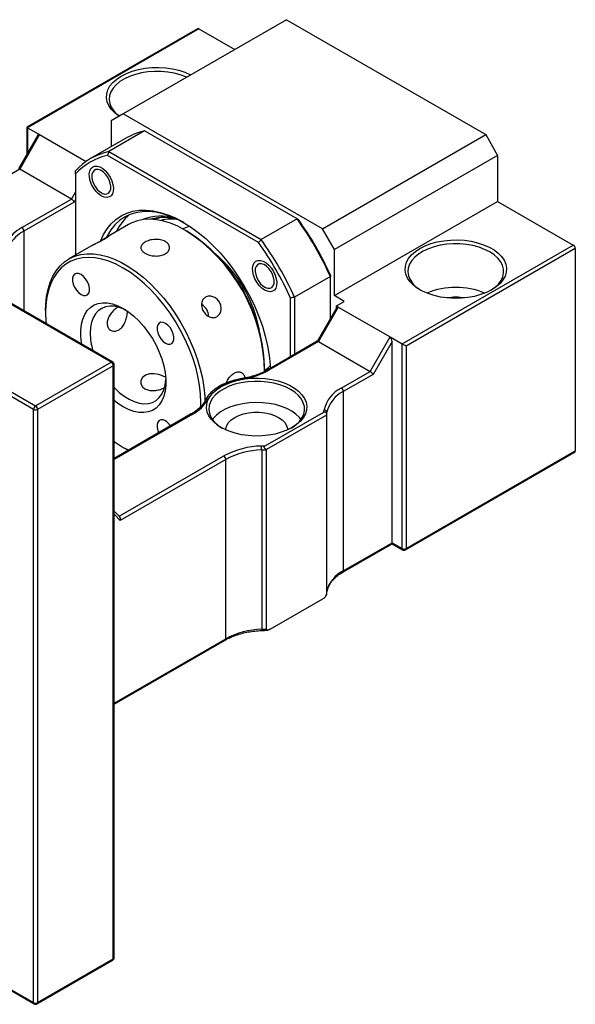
# Model space of a CAD drawing. Header units: millimetres. Extents: x 36 to 282, y 15 to 192.
# Tile 8 of 8: x 228 to 261, y 115 to 173. Entities that reach past the tile are written whole.
import ezdxf

# ---------------------------------------------------------------- set-up
doc = ezdxf.new("R2010")
doc.units = ezdxf.units.MM

msp = doc.modelspace()

# ---------------------------------------------------------------- linework, layer by layer
at = {"color": 7, "linetype": 'Continuous', "lineweight": 25}
for p, q in [((243.8791, 173.3059), (234.2153, 167.7272)), ((243.8791, 173.3059), (255.6642, 166.5025)), ((238.6103, 172.7693), (228.5096, 166.9383)), ((238.6936, 172.7611), (228.5585, 166.9102)), ((238.6936, 172.7611), (240.8145, 171.5368)), ((233.5082, 153.0334), (203.1026, 170.5862)), ((233.5915, 153.0417), (203.1859, 170.5945)), ((198.6243, 168.0009), (229.0299, 150.4482)), ((228.912, 150.244), (198.5064, 167.7968)), ((234.2153, 167.7272), (233.5082, 167.3188)), ((233.5082, 167.3188), (233.5082, 165.7883)), ((246.0004, 160.9238), (234.2153, 167.7272)), ((228.5096, 166.9383), (228.5096, 165.3335)), ((228.5585, 166.9102), (229.2656, 166.502)), ((235.4808, 166.7245), (233.3594, 165.4999)), ((244.4993, 161.5182), (235.4808, 166.7245)), ((229.1693, 166.4762), (228.0139, 164.4748)), ((229.2656, 166.502), (228.087, 164.4607)), ((229.2656, 166.502), (232.0185, 164.9128)), ((234.4071, 166.3073), (232.2858, 165.0826)), ((246.0004, 160.9238), (255.6642, 166.5025)), ((255.6642, 166.5025), (256.3713, 165.2778)), ((233.3594, 165.4999), (242.3779, 160.2936)), ((242.223, 160.1109), (233.2787, 165.2743)), ((256.3713, 165.2778), (246.7075, 159.699)), ((256.3713, 165.2778), (256.3713, 162.556)), ((228.087, 164.4607), (226.3757, 163.4728)), ((231.1512, 162.6918), (228.087, 164.4607)), ((231.3869, 164.1818), (231.3869, 159.3677)), ((232.3518, 164.1303), (232.3518, 164.0419)), ((228.2173, 160.9981), (231.1512, 162.6918)), ((232.9174, 163.0621), (232.994, 163.0179)), ((231.3178, 162.5159), (228.3351, 160.794)), ((246.7075, 156.9772), (256.3713, 162.556)), ((256.3713, 162.556), (260.8497, 159.9707)), ((244.4993, 161.5182), (242.3779, 160.2936)), ((234.5356, 161.1854), (233.2392, 160.437)), ((237.9873, 160.7869), (237.8695, 160.8549)), ((246.7075, 159.699), (246.0004, 160.9238)), ((232.2974, 159.8933), (231.0001, 159.1444)), ((246.7075, 156.9772), (246.7075, 159.699)), ((250.7145, 154.1198), (260.8497, 159.9707)), ((260.9675, 159.7666), (250.9502, 153.9837)), ((260.9675, 159.7666), (260.9675, 147.7906)), ((242.0185, 158.5499), (242.0185, 158.4614)), ((246.4718, 158.1016), (244.3505, 156.877)), ((246.4718, 155.6212), (246.4718, 158.1016)), ((242.5841, 157.4817), (242.6607, 157.4374)), ((244.1148, 153.3595), (244.1148, 156.8341)), ((244.3505, 156.877), (244.3505, 153.4956)), ((247.2968, 156.637), (246.7075, 156.9772)), ((246.847, 156.2711), (245.6915, 154.2697)), ((246.9432, 156.2969), (245.7647, 154.2556)), ((246.8254, 156.3649), (247.2968, 156.637)), ((246.8254, 156.3649), (246.9432, 156.2969)), ((246.8254, 156.2336), (246.8254, 156.3649)), ((246.9432, 156.2969), (250.0074, 154.528)), ((229.6191, 156.0921), (229.6191, 155.956)), ((248.8288, 152.4867), (250.0074, 154.528)), ((250.0074, 154.528), (250.7145, 154.1198)), ((245.6957, 154.2721), (242.7475, 152.5702)), ((245.7647, 154.2556), (242.8308, 152.5619)), ((245.7647, 154.2556), (248.8288, 152.4867)), ((250.1252, 154.2675), (248.9955, 152.3108)), ((250.1252, 142.3479), (250.1252, 154.2675)), ((250.7145, 142.0078), (250.7145, 154.1198)), ((250.9502, 153.9837), (250.9502, 142.0078)), ((229.0299, 150.4482), (233.5082, 153.0334)), ((233.626, 152.8293), (229.1477, 150.244)), ((233.626, 117.7181), (233.626, 152.8293)), ((233.6749, 117.7861), (233.6749, 152.8974)), ((242.5827, 152.6904), (242.5827, 152.8265)), ((247.1175, 151.4988), (248.8288, 152.4867)), ((248.9955, 152.3108), (247.2354, 151.2947)), ((247.2354, 151.2947), (247.2354, 140.6796)), ((228.912, 115.1328), (228.912, 150.244)), ((229.1477, 150.244), (229.1477, 115.1328)), ((238.2444, 149.9706), (233.6749, 147.3327)), ((242.6225, 148.0875), (246.0785, 150.0826)), ((246.2361, 149.9014), (242.7006, 147.8604)), ((246.2361, 149.9014), (246.2361, 139.2864)), ((246.2675, 139.4557), (246.2675, 150.0707)), ((234.2146, 147.9956), (234.3324, 147.9276)), ((234.2153, 147.9952), (234.5297, 147.8261)), ((234.5227, 147.8221), (234.3332, 147.9271)), ((242.4073, 147.8423), (242.4073, 137.2273)), ((242.7006, 137.2454), (242.7006, 147.8604)), ((250.9156, 141.9314), (260.8985, 147.6944)), ((250.9502, 142.0078), (260.9675, 147.7906)), ((240.2871, 147.2836), (234.0377, 143.6759)), ((240.2871, 136.6685), (240.2871, 147.2836)), ((234.0031, 143.8963), (233.6749, 144.2237)), ((247.2008, 140.6033), (250.1252, 142.2915)), ((247.2354, 140.6796), (250.1252, 142.3479)), ((250.1252, 142.3479), (250.7145, 142.0078)), ((250.1252, 142.2915), (250.1252, 142.3479)), ((250.1252, 142.2915), (250.749, 141.9314)), ((246.2666, 139.4422), (246.2675, 139.4557)), ((242.9049, 137.2272), (246.0318, 139.0324)), ((233.6749, 132.795), (240.2526, 136.5922)), ((198.5064, 132.6855), (228.912, 115.1328)), ((198.5409, 132.6092), (228.9465, 115.0565)), ((229.1477, 115.1328), (233.626, 117.7181)), ((229.1132, 115.0565), (233.5915, 117.6418))]:
    msp.add_line(p, q, dxfattribs=at)
at = {"color": 8, "linetype": 'Continuous', "lineweight": 25}
for p, q in [((228.5585, 166.9102), (228.5585, 165.4181)), ((231.1512, 162.6918), (231.3869, 163.1001)), ((231.3869, 162.6355), (231.3178, 162.5159)), ((228.3351, 160.794), (228.3351, 156.0762)), ((238.3277, 149.9623), (233.6749, 147.2763)), ((233.9829, 143.9164), (240.1693, 147.4877)), ((234.0377, 143.6759), (233.6749, 144.0378)), ((233.6749, 132.8513), (240.2871, 136.6685))]:
    msp.add_line(p, q, dxfattribs=at)
at = {"color": 7, "linetype": 'Continuous', "lineweight": 25, "flags": 128}
for points in [[(233.9824, 167.5927), (233.9576, 167.6089), (233.7102, 167.7972), (233.5096, 168.0033), (233.3593, 168.2232), (233.2624, 168.4528), (233.2205, 168.688), (233.2345, 168.9242), (233.3041, 169.1571), (233.4279, 169.3824), (233.6038, 169.5959), (233.8284, 169.7935), (234.0975, 169.9717), (234.4061, 170.127), (234.7484, 170.2567), (235.1182, 170.3582), (235.5085, 170.4297), (235.912, 170.4699), (236.3212, 170.4779), (236.7285, 170.4538), (237.1263, 170.3978), (237.5072, 170.3111), (237.8641, 170.1952), (238.1904, 170.0524), (238.2184, 170.0381)], [(237.972, 169.8959), (237.9239, 169.9173), (237.5924, 170.0416), (237.2342, 170.138), (236.8561, 170.2047), (236.4657, 170.2404), (236.0705, 170.2444), (235.6781, 170.2166), (235.2963, 170.1575), (234.9325, 170.0684), (234.5936, 169.9508), (234.2864, 169.8072), (234.0169, 169.6403), (233.7901, 169.4534), (233.6107, 169.2501), (233.482, 169.0343), (233.4066, 168.8103), (233.3859, 168.5825), (233.4203, 168.3551), (233.5092, 168.1328), (233.6509, 167.9197), (233.8425, 167.7202), (233.9931, 167.5988)], [(232.9175, 162.8852), (232.7517, 163.0032), (232.5949, 163.1597), (232.4554, 163.3461), (232.3409, 163.5525), (232.2574, 163.7676), (232.2095, 163.9799), (232.1998, 164.1779), (232.2288, 164.351), (232.2949, 164.4898), (232.3946, 164.5869), (232.5225, 164.6369), (232.6716, 164.6373), (232.834, 164.588), (233.001, 164.4917), (233.1634, 164.3534), (233.3125, 164.1808), (233.4404, 163.9831), (233.5401, 163.771), (233.6062, 163.5558), (233.6352, 163.3493), (233.6255, 163.1624), (233.5776, 163.0054), (233.4941, 162.8867), (233.3796, 162.8126), (233.2401, 162.7872), (233.0833, 162.8118), (232.9175, 162.8852)], [(232.3853, 163.801), (232.4531, 163.6104), (232.5526, 163.4269), (232.6769, 163.2631), (232.8176, 163.1301), (232.9651, 163.0369), (233.1093, 162.99), (233.2405, 162.9926), (233.3497, 163.0444), (233.4294, 163.1419), (233.4743, 163.2785), (233.4812, 163.4448), (233.4497, 163.6296), (233.3819, 163.8202), (233.2825, 164.0037), (233.1582, 164.1675), (233.0175, 164.3006), (232.8699, 164.3937), (232.7257, 164.4406), (232.5945, 164.438), (232.4853, 164.3863), (232.4056, 164.2887), (232.3607, 164.1522), (232.3538, 163.9858), (232.3853, 163.801)], [(232.8899, 160.235), (233.0512, 160.5874), (233.2601, 160.9302), (233.5032, 161.2304), (233.7786, 161.4859), (234.0842, 161.6946), (234.4177, 161.855), (234.7766, 161.9658), (235.1581, 162.0262), (235.5594, 162.0358), (235.9773, 161.9944), (236.4087, 161.9024), (236.8504, 161.7605), (237.2989, 161.5698), (237.7508, 161.3317), (238.2028, 161.048), (238.6513, 160.7209), (239.0929, 160.3529), (239.5244, 159.9467), (239.9423, 159.5056), (240.3436, 159.0327), (240.7251, 158.5318), (241.084, 158.0066), (241.4175, 157.4611), (241.7231, 156.8996), (241.9985, 156.3262), (242.2416, 155.7453), (242.4505, 155.1613), (242.6236, 154.5788), (242.7596, 154.002), (242.8575, 153.4355), (242.9166, 152.8835), (242.9289, 152.6749)], [(237.8109, 161.2966), (237.427, 161.4963), (236.9887, 161.6827), (236.5571, 161.8214), (236.1355, 161.9113), (235.727, 161.9517), (235.3349, 161.9424), (234.962, 161.8833), (234.6113, 161.775), (234.2854, 161.6183), (233.9867, 161.4143), (233.7176, 161.1647), (233.48, 160.8712), (233.2759, 160.5362), (233.2276, 160.4408)], [(237.8687, 160.8554), (237.44, 161.0803), (237.0149, 161.2582), (236.5969, 161.3877), (236.1894, 161.4677), (235.7958, 161.4975), (235.4193, 161.4769), (235.0632, 161.406), (234.7304, 161.2854), (234.5356, 161.1854)], [(236.5773, 161.4593), (236.5741, 161.4556), (236.5308, 161.4039)], [(256.0178, 157.3174), (255.7092, 157.162), (255.3668, 157.0324), (254.997, 156.9309), (254.6067, 156.8594), (254.2032, 156.8192), (253.794, 156.8111), (253.3867, 156.8353), (252.9889, 156.8913), (252.608, 156.978), (252.2511, 157.0938), (251.9248, 157.2367), (251.6353, 157.4038), (251.3879, 157.5921), (251.1872, 157.7982), (251.037, 158.0181), (250.9401, 158.2477), (250.8982, 158.4829), (250.9122, 158.7191), (250.9817, 158.952), (251.1056, 159.1773), (251.2815, 159.3908), (251.506, 159.5884), (251.7751, 159.7666), (252.0837, 159.9219), (252.4261, 160.0516), (252.7959, 160.1531), (253.1862, 160.2246), (253.5897, 160.2648), (253.9989, 160.2728), (254.4062, 160.2487), (254.804, 160.1927), (255.1849, 160.106), (255.5418, 159.9901), (255.8681, 159.8473), (256.1576, 159.6802), (256.405, 159.4918), (256.6057, 159.2858), (256.7559, 159.0659), (256.8528, 158.8362), (256.8947, 158.6011), (256.8807, 158.3649), (256.8111, 158.1319), (256.6873, 157.9066), (256.5114, 157.6932), (256.2869, 157.4955), (256.0178, 157.3174)], [(255.8999, 159.5625), (255.6016, 159.7122), (255.2701, 159.8365), (254.9118, 159.9329), (254.5338, 159.9996), (254.1434, 160.0353), (253.7482, 160.0393), (253.3558, 160.0115), (252.974, 159.9524), (252.6101, 159.8633), (252.2713, 159.7457), (251.9641, 159.6021), (251.6945, 159.4352), (251.4678, 159.2483), (251.2883, 159.045), (251.1597, 158.8292), (251.0842, 158.6052), (251.0635, 158.3774), (251.098, 158.15), (251.1869, 157.9277), (251.3286, 157.7146), (251.5202, 157.5151), (251.7581, 157.3328), (251.8354, 157.2835)], [(229.6191, 156.0921), (229.6301, 156.4572), (229.6788, 156.9214), (229.7661, 157.3562), (229.8913, 157.7579), (230.0533, 158.1233), (230.2507, 158.4493), (230.4819, 158.7332), (230.7451, 158.9727), (231.038, 159.1658), (231.3582, 159.3108), (231.703, 159.4066), (232.0697, 159.4525), (232.4551, 159.4479), (232.856, 159.3929), (233.2692, 159.2881), (233.6913, 159.1342), (234.1186, 158.9326), (234.5477, 158.6848), (234.9751, 158.3931), (235.3971, 158.0597), (235.8103, 157.6875), (236.2112, 157.2795), (236.5966, 156.8391), (236.9633, 156.37), (237.3081, 155.876), (237.6283, 155.3612), (237.9212, 154.83), (238.1844, 154.2867), (238.4156, 153.7358), (238.6131, 153.1818), (238.775, 152.6295), (238.9002, 152.0832), (238.9875, 151.5477), (239.0362, 151.0272), (239.0467, 150.7318)], [(238.8056, 150.383), (238.8115, 150.6494), (238.7919, 151.1504), (238.7332, 151.6698), (238.636, 152.2031), (238.5011, 152.7458), (238.3296, 153.2933), (238.1231, 153.8408), (237.8831, 154.3838), (237.6119, 154.9175), (237.3117, 155.4375), (236.9851, 155.9392), (236.6349, 156.4184), (236.264, 156.8711), (235.8756, 157.2933), (235.4731, 157.6815), (235.0599, 158.0323), (234.6394, 158.3428), (234.2153, 158.6102), (233.7912, 158.8324), (233.3708, 159.0074), (232.9575, 159.1337), (232.555, 159.2103), (232.1666, 159.2365), (231.7957, 159.212), (231.4455, 159.1372), (231.1189, 159.0125), (230.8187, 158.8392), (230.5475, 158.6186), (230.3075, 158.3527), (230.101, 158.0436), (229.9295, 157.6942), (229.7946, 157.3072), (229.6974, 156.8861), (229.6387, 156.4344), (229.6191, 155.956), (229.6387, 155.455), (229.6507, 155.3167)], [(255.9575, 157.2835), (255.9686, 157.2904), (256.2174, 157.4677), (256.421, 157.6633), (256.5754, 157.8734), (256.6777, 158.0938), (256.7259, 158.3203), (256.719, 158.5485), (256.6572, 158.7738), (256.5416, 158.9921), (256.3745, 159.1989), (256.1592, 159.3903), (255.8999, 159.5625)], [(242.5842, 157.3047), (242.4184, 157.4228), (242.2615, 157.5793), (242.1221, 157.7657), (242.0075, 157.972), (241.9241, 158.1871), (241.8762, 158.3994), (241.8665, 158.5974), (241.8955, 158.7705), (241.9616, 158.9093), (242.0613, 159.0064), (242.1891, 159.0565), (242.3383, 159.0569), (242.5007, 159.0076), (242.6676, 158.9112), (242.83, 158.773), (242.9792, 158.6004), (243.1071, 158.4027), (243.2068, 158.1905), (243.2729, 157.9754), (243.3018, 157.7688), (243.2921, 157.582), (243.2443, 157.425), (243.1608, 157.3062), (243.0463, 157.2322), (242.9068, 157.2068), (242.75, 157.2314), (242.5842, 157.3047)], [(242.3923, 158.8601), (242.2611, 158.8576), (242.152, 158.8058), (242.0722, 158.7083), (242.0274, 158.5717), (242.0205, 158.4053), (242.052, 158.2206), (242.1198, 158.0299), (242.2192, 157.8464), (242.3435, 157.6826), (242.4842, 157.5496), (242.6317, 157.4565), (242.776, 157.4096), (242.9072, 157.4121), (243.0164, 157.4639), (243.0961, 157.5614), (243.141, 157.698), (243.1479, 157.8644), (243.1163, 158.0492), (243.0486, 158.2398), (242.9491, 158.4233), (242.8248, 158.5871), (242.6841, 158.7201), (242.5366, 158.8132), (242.3923, 158.8601)], [(231.7153, 158.218), (231.5725, 158.2767), (231.4413, 158.2833), (231.3323, 158.2371), (231.2543, 158.142), (231.2137, 158.0057), (231.2137, 157.8391), (231.2543, 157.6558), (231.3323, 157.4707), (231.4413, 157.2987), (231.5725, 157.1538), (231.7153, 157.0476), (231.8581, 156.9889), (231.9893, 156.9824), (232.0983, 157.0285), (232.1763, 157.1236), (232.2169, 157.26), (232.2169, 157.4265), (232.1763, 157.6098), (232.0983, 157.795), (231.9893, 157.967), (231.8581, 158.1119), (231.7153, 158.218)], [(231.7513, 154.104), (231.738, 154.1871), (231.6983, 154.5729), (231.6983, 154.9386), (231.738, 155.2786), (231.8167, 155.5873), (231.9333, 155.8601), (232.0859, 156.0925), (232.2721, 156.2809), (232.4889, 156.4224), (232.7329, 156.5146), (233.0003, 156.5562), (233.2869, 156.5465), (233.5881, 156.4856), (233.8992, 156.3745), (234.2153, 156.215), (234.5314, 156.0096), (234.8425, 155.7615), (235.1437, 155.4746), (235.4303, 155.1534), (235.6977, 154.8031), (235.9417, 154.4291), (236.1586, 154.0373), (236.3447, 153.6339), (236.4973, 153.2254), (236.6139, 152.818), (236.6926, 152.4183), (236.7323, 152.0325), (236.7323, 151.6668), (236.6926, 151.3268), (236.6139, 151.0181), (236.4973, 150.7453), (236.3447, 150.5129), (236.1586, 150.3245), (235.9417, 150.1831), (235.6977, 150.0908), (235.4303, 150.0492), (235.1437, 150.0589), (234.8425, 150.1198), (234.5314, 150.2309), (234.2153, 150.3904), (234.2153, 150.3904)], [(234.3613, 156.1259), (234.274, 156.1681), (233.9791, 156.2809), (233.6934, 156.3435), (233.422, 156.3547), (233.1699, 156.3144), (232.9415, 156.2233), (232.7408, 156.0829), (232.5716, 155.8959), (232.4367, 155.6655), (232.3385, 155.3958), (232.279, 155.0917), (232.259, 154.7586)], [(233.8989, 156.3028), (233.8835, 156.2931), (233.834, 156.259), (233.733, 156.1794), (233.6822, 156.1342), (233.6336, 156.0873), (233.5394, 155.9845), (233.4948, 155.929), (233.4531, 155.8717), (233.3783, 155.7508), (233.3464, 155.6877), (233.3198, 155.6259), (233.2803, 155.5), (233.2682, 155.4365), (233.262, 155.3782), (233.2651, 155.2642), (233.2746, 155.2094), (233.2886, 155.1601), (233.3308, 155.0689), (233.3589, 155.028), (233.3907, 154.9916), (233.4661, 154.9311), (233.5092, 154.9078), (233.5548, 154.8898), (233.654, 154.8704), (233.7068, 154.8697), (233.7582, 154.8749), (233.8637, 154.9037), (233.9169, 154.9277), (233.9654, 154.9554), (234.0602, 155.0272), (234.1057, 155.0711), (234.1472, 155.1174), (234.2247, 155.2226), (234.2602, 155.2809), (234.2929, 155.3416), (234.3508, 155.4714), (234.3758, 155.5396), (234.3973, 155.6076), (234.416, 155.6763), (234.4319, 155.7462), (234.4446, 155.8157), (234.4524, 155.8711), (234.4616, 155.979), (234.4628, 156.0309), (234.4628, 156.0309)], [(236.7153, 155.3316), (236.5725, 155.3903), (236.4413, 155.3968), (236.3323, 155.3507), (236.2543, 155.2556), (236.2137, 155.1192), (236.2137, 154.9527), (236.2543, 154.7694), (236.3323, 154.5843), (236.4413, 154.4123), (236.5725, 154.2673), (236.7153, 154.1612), (236.8581, 154.1025), (236.9893, 154.0959), (237.0983, 154.1421), (237.1763, 154.2372), (237.2169, 154.3735), (237.2169, 154.5401), (237.1763, 154.7234), (237.0983, 154.9085), (236.9893, 155.0805), (236.8581, 155.2255), (236.7153, 155.3316)], [(242.5812, 152.5529), (242.8092, 152.7273), (242.9197, 152.8378)], [(236.7087, 152.1421), (236.5765, 152.2156), (236.3266, 152.3014), (236.049, 152.3481), (235.7691, 152.3386), (235.5274, 152.2624), (235.3556, 152.1288), (235.2642, 151.9555), (235.2613, 151.7618), (235.354, 151.5789), (235.4999, 151.4586), (235.4999, 151.4586)], [(233.6749, 151.5367), (233.6934, 151.5176), (233.9791, 151.2504), (234.274, 151.0226), (234.573, 150.8385), (234.8706, 150.7013), (235.1616, 150.6134), (235.4407, 150.5764), (235.703, 150.591), (235.9438, 150.6568), (236.1588, 150.7728), (236.3442, 150.9369), (236.4967, 151.1461), (236.6134, 151.3967), (236.6925, 151.6842), (236.7323, 152.0035), (236.7331, 152.0173)], [(244.2091, 149.1667), (243.9039, 149.0131), (243.5653, 148.8849), (243.1997, 148.7845), (242.8137, 148.7138), (242.4147, 148.674), (242.01, 148.6661), (241.6073, 148.69), (241.2139, 148.7453), (240.8372, 148.8311), (240.4843, 148.9456), (240.1616, 149.0869), (239.8753, 149.2521), (239.6307, 149.4384), (239.4322, 149.6421), (239.2837, 149.8596), (239.1878, 150.0867), (239.1464, 150.3192), (239.1602, 150.5528), (239.229, 150.7832), (239.3515, 151.006), (239.5254, 151.2171), (239.7475, 151.4125), (240.0136, 151.5887), (240.3188, 151.7423), (240.6573, 151.8705), (241.023, 151.9709), (241.4089, 152.0416), (241.8079, 152.0813), (242.2126, 152.0893), (242.6154, 152.0654), (243.0088, 152.0101), (243.3855, 151.9243), (243.7384, 151.8097), (244.061, 151.6685), (244.3473, 151.5032), (244.592, 151.317), (244.7905, 151.1132), (244.939, 150.8958), (245.0349, 150.6687), (245.0763, 150.4362), (245.0624, 150.2025), (244.9936, 149.9722), (244.8712, 149.7494), (244.6973, 149.5383), (244.4752, 149.3429), (244.2091, 149.1667)], [(244.1148, 151.4254), (243.8165, 151.5751), (243.485, 151.6994), (243.1267, 151.7958), (242.7487, 151.8625), (242.3583, 151.8982), (241.963, 151.9022), (241.5707, 151.8744), (241.1889, 151.8153), (240.825, 151.7262), (240.4862, 151.6087), (240.179, 151.4651), (239.9094, 151.2982), (239.6827, 151.1112), (239.5032, 150.9079), (239.3745, 150.6921), (239.2991, 150.4681), (239.2784, 150.2403), (239.3129, 150.0129), (239.4018, 149.7906), (239.5435, 149.5776), (239.7351, 149.378), (239.973, 149.1957), (240.0615, 149.1396)], [(244.1612, 149.1396), (244.1835, 149.1533), (244.4323, 149.3306), (244.6358, 149.5262), (244.7903, 149.7363), (244.8926, 149.9567), (244.9408, 150.1832), (244.9339, 150.4114), (244.872, 150.6368), (244.7565, 150.855), (244.5894, 151.0618), (244.3741, 151.2532), (244.1148, 151.4254)], [(234.2153, 150.3904), (233.8992, 150.5958), (233.6749, 150.77)], [(244.7289, 149.6428), (244.6358, 149.7594), (244.4323, 149.955), (244.1835, 150.1323), (243.8944, 150.2879), (243.5706, 150.4188), (243.2184, 150.5224), (242.8447, 150.5967), (242.4566, 150.6402), (242.0619, 150.6522), (241.6681, 150.6323), (241.2829, 150.581), (240.9139, 150.4992), (240.5682, 150.3886), (240.2525, 150.2512), (239.973, 150.0899), (239.7351, 149.9076), (239.5435, 149.708), (239.4937, 149.6428)], [(240.278, 149.0168), (240.285, 149.109), (240.3405, 149.2907), (240.4498, 149.4641), (240.6096, 149.6238), (240.815, 149.7652), (241.0598, 149.8837), (241.3365, 149.976), (241.6368, 150.0391), (241.9515, 150.0711), (242.2711, 150.0711), (242.5858, 150.0391), (242.8861, 149.976), (243.1629, 149.8837), (243.4077, 149.7652), (243.6131, 149.6238), (243.7729, 149.4641), (243.8822, 149.2907), (243.9377, 149.109), (243.9447, 149.0168)], [(236.7153, 149.5578), (236.5725, 149.6165), (236.4413, 149.623), (236.3323, 149.5769), (236.2543, 149.4818), (236.2137, 149.3454), (236.2137, 149.1789), (236.2543, 148.9956), (236.3105, 148.8542)], [(233.6749, 148.344), (233.7912, 148.2626), (234.2153, 147.9952)]]:
    msp.add_lwpolyline(points, dxfattribs=at)
at = {"color": 8, "linetype": 'Continuous', "lineweight": 25, "flags": 128}
msp.add_lwpolyline([(241.2745, 152.0736), (241.2761, 152.0737), (241.2839, 152.0703), (241.2924, 152.0607), (241.3011, 152.0452)], dxfattribs=at)
at = {"color": 7, "linetype": 'Continuous', "lineweight": 25}
for centre, radius, start, end in [((238.6448, 172.6929), 0.0838, 54.382423, 114.307119), ((236.3144, 162.9892), 3.8271, 102.581175, 119.891115), ((234.1811, 161.7995), 3.7905, 102.519606, 137.491145), ((234.1165, 161.6392), 3.7304, 102.97909, 137.031662), ((236.3282, 159.6041), 2.7737, 128.742043, 155.225652), ((236.4583, 158.864), 2.8208, 72.85673, 112.392931), ((236.6156, 158.7073), 2.8926, 71.997874, 105.368534), ((237.0488, 158.9625), 2.5398, 79.953701, 104.080361), ((228.9267, 150.2497), 19.222, 24.109927, 35.890073), ((229.2044, 150.41), 18.9412, 24.267803, 35.732198), ((229.2273, 159.0792), 2.1685, 117.759561, 151.465607), ((228.0793, 160.7824), 0.2561, 2.605478, 57.394522), ((238.5193, 159.447), 1.6641, 102.269543, 117.549344), ((232.4545, 152.2987), 10.1257, 0.962958, 57.676362), ((229.297, 158.9665), 2.0652, 117.759561, 151.465607), ((232.6247, 152.3844), 9.9679, 2.541862, 57.458138), ((226.8054, 149.025), 19.222, 24.109927, 35.890073), ((226.8474, 149.0493), 18.9412, 24.267803, 35.732198), ((260.7116, 159.7549), 0.2561, 2.605478, 57.394522), ((234.5639, 153.5039), 7.8368, 10.523197, 49.471427), ((253.8964, 152.9767), 4.4861, 67.50569, 112.49431), ((253.8964, 153.7709), 3.108, 80.455453, 99.544547), ((238.481, 155.7657), 0.7805, 359.100295, 60.725066), ((236.0988, 154.8047), 3.8401, 180.687492, 196.391992), ((233.3702, 152.8177), 0.2561, 2.605478, 57.394522), ((233.5082, 152.8974), 0.1667, 0, 60.002688), ((240.6389, 156.5282), 4.5316, 278.403092, 298.926707), ((241.4948, 149.3097), 2.7423, 94.049627, 145.944996), ((247.91, 149.8277), 1.8495, 115.371674, 167.95607), ((247.9901, 149.7032), 1.7614, 115.371674, 167.95607), ((246.9795, 151.283), 0.2561, 2.605478, 57.394522), ((229.1679, 150.2324), 0.2561, 122.605478, 177.394522), ((228.8918, 150.2324), 0.2561, 2.605478, 57.394522), ((237.3177, 151.8812), 2.1685, 297.759561, 331.465607), ((229.0299, 150.4715), 0.2562, 242.609672, 297.390328), ((244.7382, 150.3822), 1.3734, 347.402676, 352.952078), ((246.1074, 150.0527), 0.161, 6.418753, 92.208248), ((244.8415, 150.2472), 1.4369, 346.07406, 352.943046), ((236.1801, 148.6972), 1.0134, 34.000889, 58.121613), ((242.5042, 143.1447), 4.9309, 91.263587, 118.263964), ((242.1139, 154.928), 6.8594, 272.352789, 274.251787), ((240.1354, 147.8427), 2.2719, 359.989596, 5.852211), ((240.0313, 147.2719), 0.2561, 2.605478, 57.394522), ((242.5109, 143.1473), 4.6961, 91.263587, 118.263964), ((242.1146, 154.9708), 7.1345, 272.351722, 274.711319), ((250.8323, 142.2352), 0.2562, 242.609672, 297.390328), ((250.8323, 142.0758), 0.1667, 240.002688, 299.997312), ((247.9901, 139.0881), 1.7614, 115.371674, 167.95607), ((244.8415, 139.6322), 1.4369, 346.07406, 352.943046), ((242.5109, 132.5323), 4.6961, 91.263587, 118.263964), ((242.1146, 144.3558), 7.1345, 272.351722, 274.711319), ((233.5082, 117.7861), 0.1667, 299.997312, 0), ((229.0299, 115.3602), 0.2562, 242.609672, 297.390328), ((229.0299, 115.2008), 0.1667, 240.002688, 299.997312)]:
    msp.add_arc(centre, radius, start, end, dxfattribs=at)
at = {"color": 8, "linetype": 'Continuous', "lineweight": 25}
for centre, radius, start, end in [((236.9146, 159.4841), 2.1638, 102.196409, 112.670406), ((234.3898, 153.4035), 7.9366, 20.678756, 39.315868), ((233.557, 152.9653), 0.0838, 65.692881, 125.617577), ((233.5915, 152.9057), 0.0838, 294.374658, 354.305201), ((242.782, 152.4937), 0.0839, 54.387237, 114.251874), ((239.1907, 150.7121), 0.1371, 76.466452, 148.989154), ((238.2789, 149.8942), 0.0838, 54.382423, 114.307119), ((250.7961, 141.9987), 0.0822, 173.701152, 234.986667), ((250.8685, 141.9987), 0.0822, 305.013333, 6.298848), ((247.1518, 140.6715), 0.084, 306.024302, 5.591891), ((242.1729, 137.2083), 0.2352, 347.324995, 4.616675), ((240.2055, 136.6595), 0.0822, 305.013333, 6.298848), ((233.5444, 117.7091), 0.0822, 305.013333, 6.298848), ((233.5915, 117.7944), 0.0838, 294.374658, 354.305201), ((228.9937, 115.1238), 0.0822, 173.701152, 234.986667), ((229.066, 115.1238), 0.0822, 305.013333, 6.298847)]:
    msp.add_arc(centre, radius, start, end, dxfattribs=at)
at = {"color": 7, "linetype": 'Continuous', "lineweight": 25}
for centre, major_axis, ratio, start_param, end_param in [((228.6763, 166.8421), (0.1667, -0.0962), 0.0000704, 2.3562351, 3.1416333), ((229.2656, 166.3095), (-0.0542, 0.2022), 0.5176381, 5.8056036, 6.7608819), ((231.2, 162.5839), (-0.1216, 0.1216), 0.3178882, 3.8420914, 5.4128877), ((246.9432, 156.1044), (-0.0542, 0.2022), 0.5176381, 5.8056036, 6.7608819), ((250.0074, 154.3355), (-0.0542, 0.2022), 0.5176381, 4.2348073, 5.8056036), ((245.8135, 154.1477), (-0.1216, 0.1216), 0.3178882, 5.4128877, 6.1982046), ((250.8323, 154.0517), (0.1667, -0.0962), 0.0000704, 0.7854388, 2.3562351), ((248.8777, 152.3788), (-0.1216, 0.1216), 0.3178882, 3.8420914, 5.4128877), ((260.7318, 147.7906), (0.2357, 0), 0.5773815, 5.4977059, 6.2831853), ((233.9199, 143.7439), (0.024, 0.1828), 0.7106043, 4.4256843, 5.7845731)]:
    msp.add_ellipse(centre, major_axis=major_axis, ratio=ratio, start_param=start_param, end_param=end_param, dxfattribs=at)
for points in [[(233.3594, 165.4999), (233.3325, 165.4247), (233.3056, 165.3495), (233.2787, 165.2743)], [(231.3869, 164.1818), (231.3869, 164.2415), (231.3869, 164.3012), (231.3869, 164.3607)], [(244.58, 161.4716), (244.5531, 161.4871), (244.5262, 161.5026), (244.4993, 161.5182)], [(242.3779, 160.2936), (242.3263, 160.2326), (242.2747, 160.1717), (242.223, 160.1109)], [(246.4718, 158.1948), (246.4718, 158.1638), (246.4718, 158.1328), (246.4718, 158.1016)], [(244.3505, 156.877), (244.2719, 156.8628), (244.1934, 156.8485), (244.1148, 156.8341)]]:
    msp.add_open_spline(points, degree=3, dxfattribs=at)
for points, knots in [([(233.1176, 160.3283), (233.1044, 160.3207), (233.0779, 160.3055), (233.0348, 160.2815), (232.9894, 160.2566), (232.9423, 160.2312), (232.8781, 160.1971), (232.8119, 160.1626), (232.7454, 160.1284), (232.6791, 160.0943), (232.6136, 160.0609), (232.5509, 160.0288), (232.5056, 160.0055), (232.4624, 159.983), (232.421, 159.9612), (232.3826, 159.9407), (232.339, 159.917), (232.3135, 159.9024), (232.2975, 159.8932)], [0, 0, 0, 0, 0.0526035, 0.1055738, 0.1596995, 0.2142239, 0.2668271, 0.3738118, 0.4283185, 0.4810868, 0.5884082, 0.6430893, 0.6959595, 0.7491982, 0.8036022, 0.8584101, 0.9111001, 1, 1, 1, 1]), ([(232.7795, 160.146), (232.7847, 160.1493), (232.8213, 160.1728), (232.8738, 160.2068), (232.9349, 160.2463), (232.9796, 160.2752), (233.0229, 160.3031), (233.065, 160.3301), (233.1051, 160.3555), (233.1553, 160.3868), (233.2007, 160.4145), (233.2401, 160.4376), (233.2753, 160.4576), (233.304, 160.4727), (233.3253, 160.4826), (233.3417, 160.489), (233.3504, 160.4904), (233.3511, 160.4867), (233.3465, 160.4797), (233.3338, 160.468), (233.3131, 160.452), (233.2872, 160.4333), (233.2536, 160.4108), (233.2098, 160.3831), (233.1686, 160.358), (233.1347, 160.3382), (233.1176, 160.3283)], [0, 0, 0, 0, 0.01094849, 0.07758472, 0.11153431, 0.14441231, 0.17751891, 0.21134779, 0.24542695, 0.27824237, 0.34499694, 0.37901763, 0.41169364, 0.47815703, 0.51202328, 0.54469953, 0.61115409, 0.64500996, 0.6778251, 0.74456538, 0.77857012, 0.81144825, 0.8783277, 0.9124109, 0.95593453, 1, 1, 1, 1]), ([(235.4999, 159.4879), (235.4601, 159.5108), (235.425, 159.5351), (235.3634, 159.5861), (235.3368, 159.6131), (235.2942, 159.6685), (235.2781, 159.6966), (235.2564, 159.7541), (235.2509, 159.7837), (235.2509, 159.8418), (235.2563, 159.8707), (235.278, 159.9286), (235.2943, 159.9571), (235.3366, 160.012), (235.363, 160.0389), (235.4251, 160.0904), (235.4603, 160.1145), (235.5388, 160.1599), (235.5825, 160.1812), (235.675, 160.2191), (235.7238, 160.2358), (235.8268, 160.2646), (235.8807, 160.2765), (235.9893, 160.2943), (236.0445, 160.3004), (236.1567, 160.3063), (236.2118, 160.306), (236.3204, 160.299), (236.3744, 160.292), (236.4773, 160.2715), (236.5262, 160.2581), (236.6187, 160.2247), (236.6625, 160.2046), (236.741, 160.1593), (236.7762, 160.134), (236.8385, 160.0781), (236.8649, 160.0479), (236.9073, 159.9848), (236.9236, 159.9514), (236.9455, 159.8828), (236.9509, 159.8481), (236.951, 159.7783), (236.9455, 159.7429), (236.9239, 159.6747), (236.9079, 159.6416), (236.8654, 159.578), (236.8388, 159.5476), (236.7774, 159.4922), (236.7422, 159.4667), (236.6628, 159.4208), (236.6198, 159.401), (236.5277, 159.3677), (236.478, 159.3539), (236.3751, 159.3334), (236.3221, 159.3266), (236.2132, 159.3194), (236.157, 159.3191), (236.0462, 159.3248), (235.9911, 159.3308), (235.8814, 159.3487), (235.8279, 159.3605), (235.6744, 159.4032), (235.5794, 159.442), (235.4999, 159.4879)], [0, 0, 0, 0, 0.03125, 0.03125, 0.0625, 0.0625, 0.09375, 0.09375, 0.125, 0.125, 0.15625, 0.15625, 0.1875, 0.1875, 0.21875, 0.21875, 0.25, 0.25, 0.28125, 0.28125, 0.3125, 0.3125, 0.34375, 0.34375, 0.375, 0.375, 0.40625, 0.40625, 0.4375, 0.4375, 0.46875, 0.46875, 0.5, 0.5, 0.53125, 0.53125, 0.5625, 0.5625, 0.59375, 0.59375, 0.625, 0.625, 0.65625, 0.65625, 0.6875, 0.6875, 0.71875, 0.71875, 0.75, 0.75, 0.78125, 0.78125, 0.8125, 0.8125, 0.84375, 0.84375, 0.875, 0.875, 0.90625, 0.90625, 0.9375, 0.9375, 1, 1, 1, 1]), ([(239.7509, 155.7292), (239.7197, 155.7112), (239.6871, 155.6974), (239.6192, 155.6777), (239.5835, 155.6719), (239.5112, 155.6688), (239.4748, 155.6715), (239.4014, 155.685), (239.3642, 155.696), (239.2562, 155.7401), (239.1861, 155.7855), (239.062, 155.899), (239.0066, 155.9684), (238.9413, 156.0814), (238.922, 156.1213), (238.8904, 156.2018), (238.878, 156.2426), (238.8597, 156.3253), (238.854, 156.367), (238.85, 156.4481), (238.8515, 156.4879), (238.8622, 156.5659), (238.8711, 156.6029), (238.896, 156.673), (238.9121, 156.7065), (238.9509, 156.7675), (238.9734, 156.7951), (239.0244, 156.8443), (239.0533, 156.866), (239.1456, 156.9193), (239.2173, 156.9406), (239.367, 156.9504), (239.4466, 156.939), (239.5612, 156.8988), (239.5993, 156.8813), (239.6718, 156.8395), (239.7063, 156.8153), (239.7719, 156.76), (239.8028, 156.729), (239.8583, 156.6626), (239.8833, 156.627), (239.9274, 156.5507), (239.9458, 156.5113), (239.9757, 156.4301), (239.9872, 156.3878), (240.0024, 156.3033), (240.0062, 156.2613), (240.0063, 156.1776), (240.0025, 156.1358), (239.9802, 156.0164), (239.9503, 155.9418), (239.8672, 155.8168), (239.8132, 155.7651), (239.7509, 155.7292)], [0, 0, 0, 0, 0.03125, 0.03125, 0.0625, 0.0625, 0.09375, 0.09375, 0.125, 0.125, 0.1875, 0.1875, 0.25, 0.25, 0.28125, 0.28125, 0.3125, 0.3125, 0.34375, 0.34375, 0.375, 0.375, 0.40625, 0.40625, 0.4375, 0.4375, 0.46875, 0.46875, 0.5, 0.5, 0.5625, 0.5625, 0.625, 0.625, 0.65625, 0.65625, 0.6875, 0.6875, 0.71875, 0.71875, 0.75, 0.75, 0.78125, 0.78125, 0.8125, 0.8125, 0.84375, 0.84375, 0.875, 0.875, 0.9375, 0.9375, 1, 1, 1, 1]), ([(240.3181, 151.8083), (240.3218, 151.8183), (240.3416, 151.8721), (240.3907, 151.9676), (240.4642, 152.0886), (240.5498, 152.1986), (240.6424, 152.2924), (240.7418, 152.3686), (240.843, 152.4235), (240.9452, 152.4569), (241.0436, 152.4676), (241.1369, 152.4556), (241.2206, 152.4218), (241.2933, 152.3666), (241.3506, 152.2925), (241.3923, 152.2034), (241.4044, 152.1338), (241.4103, 152.0996)], [0, 0, 0, 0, 0.01592896, 0.08558985, 0.15725613, 0.22714416, 0.29907993, 0.36858338, 0.44012668, 0.5092333, 0.58033374, 0.64965007, 0.72094838, 0.79075251, 0.86257846, 0.93239107, 1, 1, 1, 1]), ([(242.7475, 152.5702), (242.6977, 152.5425), (242.5529, 152.462), (242.2872, 152.343), (241.9442, 152.2231), (241.6042, 152.1327), (241.3751, 152.0917), (241.2745, 152.0736)], [0, 0, 0, 0, 0.1212594, 0.3530902, 0.5852772, 0.8177668, 1, 1, 1, 1]), ([(235.4999, 151.4586), (235.5725, 151.4261), (235.7177, 151.3611), (235.9951, 151.3446), (236.2787, 151.3847), (236.5128, 151.4548), (236.6174, 151.5134), (236.6518, 151.5327)], [0, 0, 0, 0, 0.2190872, 0.4379976, 0.6615419, 0.8889081, 1, 1, 1, 1]), ([(241.2745, 152.0736), (241.2079, 152.062), (241.0152, 152.0283), (240.7077, 151.9514), (240.3635, 151.8349), (240.0458, 151.6927), (239.7594, 151.5271), (239.5089, 151.3399), (239.2998, 151.1333), (239.1581, 150.9448), (239.095, 150.8243), (239.0729, 150.7821)], [0, 0, 0, 0, 0.0651481, 0.1886459, 0.3123837, 0.4363726, 0.560635, 0.6851243, 0.809571, 0.9334478, 1, 1, 1, 1]), ([(239.0729, 150.7821), (239.0543, 150.7466), (238.9992, 150.6408), (238.8729, 150.4686), (238.6789, 150.2724), (238.4668, 150.1057), (238.3101, 150.0105), (238.2444, 149.9706)], [0, 0, 0, 0, 0.1210485, 0.3598586, 0.5962078, 0.8307702, 1, 1, 1, 1]), ([(246.0785, 150.0826), (246.099, 150.0944), (246.1215, 150.1035), (246.1586, 150.1025), (246.1716, 150.0993), (246.1952, 150.0856), (246.2055, 150.0751), (246.2291, 150.0385), (246.2357, 150.0097), (246.241, 149.9549), (246.2396, 149.9277), (246.2361, 149.9014)], [0, 0, 0, 0, 0.25, 0.25, 0.375, 0.375, 0.5, 0.5, 0.75, 0.75, 1, 1, 1, 1]), ([(242.7006, 147.8604), (242.6761, 147.8705), (242.6523, 147.8827), (242.6073, 147.9147), (242.5855, 147.9349), (242.5656, 147.9734), (242.5616, 147.9878), (242.5614, 148.015), (242.5651, 148.0278), (242.5829, 148.0607), (242.602, 148.0756), (242.6225, 148.0875)], [0, 0, 0, 0, 0.25, 0.25, 0.5, 0.5, 0.625, 0.625, 0.75, 0.75, 1, 1, 1, 1]), ([(246.2666, 139.4421), (246.2722, 139.478), (246.2893, 139.5872), (246.3532, 139.7684), (246.476, 139.9817), (246.6447, 140.1856), (246.856, 140.3768), (247.0494, 140.5138), (247.1712, 140.5858), (247.2008, 140.6033)], [0, 0, 0, 0, 0.0866828, 0.2635364, 0.4377441, 0.6087858, 0.7778494, 0.9460076, 1, 1, 1, 1]), ([(246.2361, 139.2864), (246.2361, 139.274), (246.2336, 139.26), (246.2244, 139.232), (246.2181, 139.2181), (246.1957, 139.178), (246.177, 139.1539), (246.1178, 139.0895), (246.0744, 139.057), (246.0318, 139.0324)], [0, 0, 0, 0, 0.125, 0.125, 0.25, 0.25, 0.5, 0.5, 1, 1, 1, 1]), ([(246.2322, 139.2572), (246.2323, 139.2578), (246.2506, 139.3186), (246.2586, 139.3807), (246.2666, 139.4421)], [0, 0, 0, 0, 0.00972034, 1, 1, 1, 1]), ([(240.2526, 136.5922), (240.3023, 136.6199), (240.4472, 136.7004), (240.7129, 136.8193), (241.0558, 136.9396), (241.423, 137.0358), (241.8085, 137.1061), (242.138, 137.1432), (242.3374, 137.1534), (242.4024, 137.1567)], [0, 0, 0, 0, 0.08684552, 0.25288176, 0.41917316, 0.58568126, 0.75239675, 0.91927589, 1, 1, 1, 1]), ([(242.4024, 137.1567), (242.4817, 137.1604), (242.6105, 137.1664), (242.7377, 137.1796), (242.7866, 137.1846)], [0, 0, 0, 0, 0.6155193, 1, 1, 1, 1]), ([(242.9049, 137.2272), (242.8622, 137.2026), (242.8188, 137.1851), (242.7595, 137.1812), (242.7409, 137.1837), (242.7187, 137.1979), (242.7122, 137.2045), (242.7032, 137.2218), (242.7006, 137.2329), (242.7006, 137.2454)], [0, 0, 0, 0, 0.5, 0.5, 0.75, 0.75, 0.875, 0.875, 1, 1, 1, 1])]:
    msp.add_open_spline(points, degree=3, knots=knots, dxfattribs=at)

doc.saveas('drawing.dxf')
